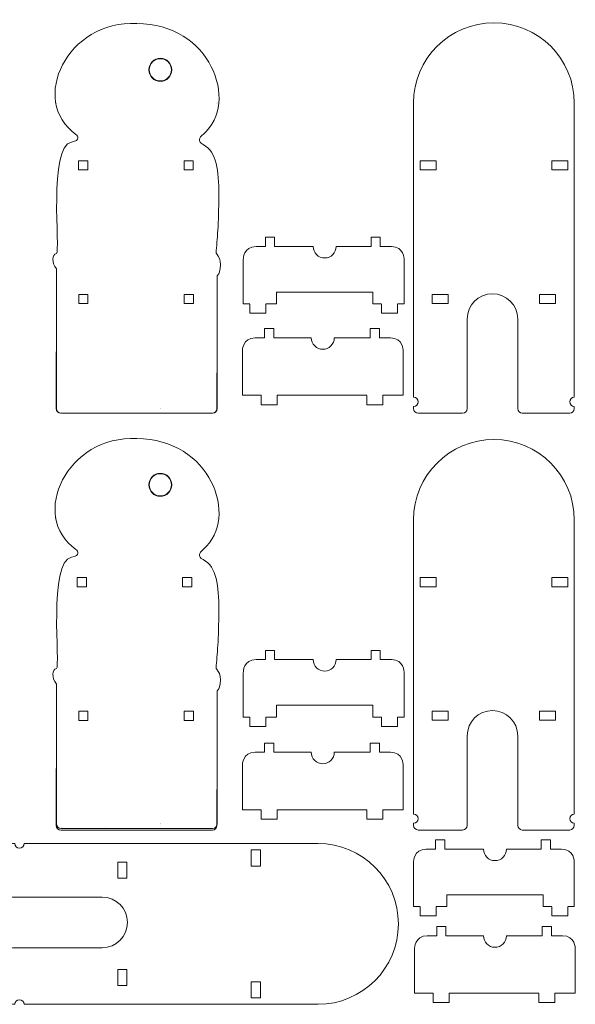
# Model space of a CAD drawing. Header units: inches. Extents: x 23 to 522, y -365 to 67.
# Tile 2 of 2: x 280 to 522, y -365 to 64. Entities that reach past the tile are written whole.
import ezdxf

# ---------------------------------------------------------------- set-up
doc = ezdxf.new("R2010")
doc.units = ezdxf.units.IN
doc.header["$MEASUREMENT"] = 0
doc.layers.add('Ebene 1', color=7, linetype='Continuous')

# ---------------------------------------------------------------- blocks, each defined once
blk = doc.blocks.new('block 7')
at = {"layer": 'Ebene 1', "color": 179, "lineweight": 18, "true_color": 0x1c1c1b}
blk.add_lwpolyline([(341.44, -105.23), (341.44, -105.23)], dxfattribs=at)
blk = doc.blocks.new('block 6')
at = {"layer": 'Ebene 1', "color": 179, "lineweight": 18, "true_color": 0x1c1c1b}
for points in [[(296.08, 27.78), (296.08, 27.78)], [(366.09, 27.78), (366.09, 27.78)], [(296.08, -45.14), (296.08, -45.14)], [(366.09, -53.8), (366.09, -53.8)], [(296.08, -80.47), (296.08, -80.47)], [(296.08, -104.26), (296.08, -80.47)], [(366.09, -89.58), (366.09, -104.26)], [(296.08, -105.23), (296.08, -104.26)], [(296.08, -105.23), (296.08, -105.23)], [(366.09, -104.26), (366.09, -105.23)], [(317.44, -107.23), (298.09, -107.23)], [(364.09, -107.23), (317.44, -107.23)]]:
    blk.add_lwpolyline(points, dxfattribs=at)
for points in [[(298.09, -107.23), (296.98, -107.23), (296.08, -106.33), (296.08, -105.22)], [(366.09, -105.22), (366.09, -106.33), (365.19, -107.23), (364.09, -107.23)]]:
    blk.add_open_spline(points, degree=3, dxfattribs=at)
at = {"layer": 'Ebene 1'}
blk.add_blockref('block 7', (0, 0), dxfattribs=at)
blk = doc.blocks.new('block 10')
at = {"layer": 'Ebene 1', "color": 179, "lineweight": 18, "true_color": 0x1c1c1b}
for points in [[(454.54, -321.99), (454.54, -321.99)], [(454.54, -322.08), (454.54, -326.08), (461.54, -326.08), (461.54, -322.08)], [(461.54, -321.99), (461.54, -321.99)], [(461.54, -321.99), (461.54, -321.99)], [(511.89, -321.99), (511.89, -321.99)], [(511.89, -321.99), (511.89, -321.99)], [(511.89, -322.08), (511.89, -326.08), (518.89, -326.08), (518.89, -322.08)], [(518.89, -321.99), (518.89, -321.99)]]:
    blk.add_lwpolyline(points, dxfattribs=at)
blk = doc.blocks.new('block 11')
at = {"layer": 'Ebene 1', "color": 179, "lineweight": 18, "true_color": 0x1c1c1b}
for points in [[(380.4, -59.64), (380.4, -59.64)], [(380.4, -59.73), (380.4, -63.73), (387.4, -63.73), (387.4, -59.73)], [(387.4, -59.64), (387.4, -59.64)], [(387.4, -59.64), (387.4, -59.64)], [(437.75, -59.64), (437.75, -59.64)], [(437.75, -59.64), (437.75, -59.64)], [(437.75, -59.73), (437.75, -63.73), (444.75, -63.73), (444.75, -59.73)], [(444.75, -59.64), (444.75, -59.64)]]:
    blk.add_lwpolyline(points, dxfattribs=at)
blk = doc.blocks.new('block 12')
at = {"layer": 'Ebene 1', "color": 179, "lineweight": 18, "true_color": 0x1c1c1b}
for points in [[(380.4, -239.49), (380.4, -239.49)], [(380.4, -239.58), (380.4, -243.58), (387.4, -243.58), (387.4, -239.58)], [(387.4, -239.49), (387.4, -239.49)], [(387.4, -239.49), (387.4, -239.49)], [(437.75, -239.49), (437.75, -239.49)], [(437.75, -239.49), (437.75, -239.49)], [(437.75, -239.58), (437.75, -243.58), (444.75, -243.58), (444.75, -239.58)], [(444.75, -239.49), (444.75, -239.49)]]:
    blk.add_lwpolyline(points, dxfattribs=at)
blk = doc.blocks.new('block 15')
at = {"layer": 'Ebene 1', "color": 179, "lineweight": 18, "true_color": 0x1c1c1b}
blk.add_lwpolyline([(341.54, -105.23), (341.54, -105.23)], dxfattribs=at)
blk = doc.blocks.new('block 14')
at = {"layer": 'Ebene 1', "color": 179, "lineweight": 18, "true_color": 0x1c1c1b}
for points in [[(296.18, 27.78), (296.18, 27.78)], [(366.18, 27.78), (366.18, 27.78)], [(296.18, -45.14), (296.18, -45.14)], [(296.18, -104.26), (296.18, -45.14)], [(366.18, -53.8), (366.18, -53.8)], [(296.18, -80.47), (296.18, -80.47)], [(366.18, -89.58), (366.18, -104.26)], [(296.18, -105.23), (296.18, -104.26)], [(296.18, -105.23), (296.18, -105.23)], [(366.18, -104.26), (366.18, -105.23)], [(317.54, -107.23), (298.18, -107.23)], [(364.18, -107.23), (317.54, -107.23)]]:
    blk.add_lwpolyline(points, dxfattribs=at)
for points in [[(298.18, -107.23), (297.08, -107.23), (296.18, -106.33), (296.18, -105.22)], [(366.18, -105.22), (366.18, -106.33), (365.29, -107.23), (364.18, -107.23)]]:
    blk.add_open_spline(points, degree=3, dxfattribs=at)
at = {"layer": 'Ebene 1'}
blk.add_blockref('block 15', (0, 0), dxfattribs=at)
blk = doc.blocks.new('block 17')
at = {"layer": 'Ebene 1', "color": 179, "lineweight": 18, "true_color": 0x1c1c1b}
blk.add_lwpolyline([(341.54, -105.02), (341.54, -105.02)], dxfattribs=at)
blk = doc.blocks.new('block 16')
at = {"layer": 'Ebene 1', "color": 179, "lineweight": 18, "true_color": 0x1c1c1b}
for points in [[(296.18, 27.98), (296.18, 27.98)], [(366.18, 27.98), (366.18, 27.98)], [(296.18, -100.06), (296.18, -44.21)], [(296.18, -45.14), (296.18, -45.14)], [(366.18, -47.36), (366.18, -100.06)], [(366.18, -47.36), (366.18, -47.36)], [(296.18, -100.06), (296.18, -100.06)], [(296.18, -105.02), (296.18, -104.06)], [(296.18, -105.02), (296.18, -105.02)], [(298.18, -107.02), (298.18, -107.02)], [(317.54, -107.02), (317.54, -107.02)], [(366.18, -104.06), (366.18, -105.02)]]:
    blk.add_lwpolyline(points, dxfattribs=at)
at = {"layer": 'Ebene 1'}
blk.add_blockref('block 17', (0, 0), dxfattribs=at)
blk = doc.blocks.new('block 21')
at = {"layer": 'Ebene 1', "color": 179, "lineweight": 18, "true_color": 0x1c1c1b}
blk.add_lwpolyline([(341.44, -286.67), (341.44, -286.67)], dxfattribs=at)
blk = doc.blocks.new('block 20')
at = {"layer": 'Ebene 1', "color": 179, "lineweight": 18, "true_color": 0x1c1c1b}
for points in [[(296.08, -153.67), (296.08, -153.67)], [(366.09, -153.67), (366.09, -153.67)], [(296.08, -226.58), (296.08, -226.58)], [(366.09, -235.24), (366.09, -235.24)], [(296.08, -261.92), (296.08, -261.92)], [(296.08, -285.71), (296.08, -261.92)], [(366.09, -271.02), (366.09, -285.71)], [(296.08, -286.67), (296.08, -285.71)], [(296.08, -286.67), (296.08, -286.67)], [(366.09, -285.71), (366.09, -286.67)], [(317.44, -288.67), (298.09, -288.67)], [(364.09, -288.67), (317.44, -288.67)]]:
    blk.add_lwpolyline(points, dxfattribs=at)
for points in [[(298.09, -288.67), (296.98, -288.67), (296.08, -287.77), (296.08, -286.67)], [(366.09, -286.67), (366.09, -287.77), (365.19, -288.67), (364.09, -288.67)]]:
    blk.add_open_spline(points, degree=3, dxfattribs=at)
at = {"layer": 'Ebene 1'}
blk.add_blockref('block 21', (0, 0), dxfattribs=at)
blk = doc.blocks.new('block 24')
at = {"layer": 'Ebene 1', "color": 179, "lineweight": 18, "true_color": 0x1c1c1b}
blk.add_lwpolyline([(341.54, -285.94), (341.54, -285.94)], dxfattribs=at)
blk = doc.blocks.new('block 23')
at = {"layer": 'Ebene 1', "color": 179, "lineweight": 18, "true_color": 0x1c1c1b}
for points in [[(296.18, -152.94), (296.18, -152.94)], [(366.18, -152.94), (366.18, -152.94)], [(296.18, -225.85), (296.18, -225.85)], [(296.18, -284.98), (296.18, -225.85)], [(366.18, -234.52), (366.18, -234.52)], [(296.18, -261.19), (296.18, -261.19)], [(366.18, -270.3), (366.18, -284.98)], [(296.18, -285.94), (296.18, -284.98)], [(296.18, -285.94), (296.18, -285.94)], [(366.18, -284.98), (366.18, -285.94)], [(317.54, -287.94), (298.18, -287.94)], [(364.18, -287.94), (317.54, -287.94)]]:
    blk.add_lwpolyline(points, dxfattribs=at)
for points in [[(298.18, -287.94), (297.08, -287.94), (296.18, -287.05), (296.18, -285.94)], [(366.18, -285.94), (366.18, -287.05), (365.29, -287.94), (364.18, -287.94)]]:
    blk.add_open_spline(points, degree=3, dxfattribs=at)
at = {"layer": 'Ebene 1'}
blk.add_blockref('block 24', (0, 0), dxfattribs=at)
blk = doc.blocks.new('block 26')
at = {"layer": 'Ebene 1', "color": 179, "lineweight": 18, "true_color": 0x1c1c1b}
blk.add_lwpolyline([(341.54, -285.73), (341.54, -285.73)], dxfattribs=at)
blk = doc.blocks.new('block 25')
at = {"layer": 'Ebene 1', "color": 179, "lineweight": 18, "true_color": 0x1c1c1b}
for points in [[(296.18, -152.73), (296.18, -152.73)], [(366.18, -152.73), (366.18, -152.73)], [(296.18, -280.77), (296.18, -224.93)], [(296.18, -225.85), (296.18, -225.85)], [(366.18, -228.08), (366.18, -280.77)], [(366.18, -228.08), (366.18, -228.08)], [(296.18, -280.77), (296.18, -280.77)], [(296.18, -285.73), (296.18, -284.77)], [(296.18, -285.73), (296.18, -285.73)], [(366.18, -284.77), (366.18, -285.73)], [(298.18, -287.73), (298.18, -287.73)], [(317.54, -287.73), (317.54, -287.73)]]:
    blk.add_lwpolyline(points, dxfattribs=at)
at = {"layer": 'Ebene 1'}
blk.add_blockref('block 26', (0, 0), dxfattribs=at)
blk = doc.blocks.new('block 27')
at = {"layer": 'Ebene 1', "color": 27, "lineweight": 18, "true_color": 0x7d4e24}
for points in [[(341.44, 37.27), (338.68, 37.27), (336.44, 39.51), (336.44, 42.27), (336.44, 45.02), (338.68, 47.27), (341.44, 47.27), (344.19, 47.27), (346.44, 45.02), (346.44, 42.27), (346.44, 39.51), (344.19, 37.27), (341.44, 37.27)], [(346.35, 42.27), (346.35, 39.55), (344.15, 37.35), (341.44, 37.35), (338.72, 37.35), (336.52, 39.55), (336.52, 42.27), (336.52, 44.98), (338.72, 47.18), (341.44, 47.18), (344.15, 47.18), (346.35, 44.98), (346.35, 42.27)], [(341.44, 47.09), (338.78, 47.09), (336.61, 44.93), (336.61, 42.27), (336.61, 39.61), (338.78, 37.44), (341.44, 37.44), (344.1, 37.44), (346.26, 39.61), (346.26, 42.27), (346.26, 44.93), (344.1, 47.09), (341.44, 47.09)]]:
    blk.add_open_spline(points, degree=3, knots=[0, 0, 0, 0, 1, 1, 1, 2, 2, 2, 3, 3, 3, 4, 4, 4, 4], dxfattribs=at)
blk = doc.blocks.new('block 28')
at = {"layer": 'Ebene 1', "color": 27, "lineweight": 18, "true_color": 0x7d4e24}
for points in [[(341.39, -143.39), (338.63, -143.39), (336.39, -141.15), (336.39, -138.39), (336.39, -135.63), (338.63, -133.39), (341.39, -133.39), (344.15, -133.39), (346.39, -135.63), (346.39, -138.39), (346.39, -141.15), (344.15, -143.39), (341.39, -143.39)], [(346.31, -138.39), (346.31, -141.1), (344.11, -143.3), (341.39, -143.3), (338.68, -143.3), (336.48, -141.1), (336.48, -138.39), (336.48, -135.68), (338.68, -133.48), (341.39, -133.48), (344.11, -133.48), (346.31, -135.68), (346.31, -138.39)], [(341.39, -133.56), (338.73, -133.56), (336.57, -135.73), (336.57, -138.39), (336.57, -141.05), (338.73, -143.22), (341.39, -143.22), (344.05, -143.22), (346.22, -141.05), (346.22, -138.39), (346.22, -135.73), (344.05, -133.56), (341.39, -133.56)]]:
    blk.add_open_spline(points, degree=3, knots=[0, 0, 0, 0, 1, 1, 1, 2, 2, 2, 3, 3, 3, 4, 4, 4, 4], dxfattribs=at)

msp = doc.modelspace()

# ---------------------------------------------------------------- linework, layer by layer
at = {"layer": 'Ebene 1', "color": 179, "lineweight": 18, "true_color": 0x1c1c1b}
for points in [[(309.83, -1.31), (305.83, -1.31), (305.83, 2.69), (309.83, 2.69), (309.83, -1.31)], [(355.77, -1.31), (351.77, -1.31), (351.77, 2.69), (355.77, 2.69), (355.77, -1.31)], [(461.54, -1.31), (454.54, -1.31), (454.54, 2.69), (461.54, 2.69), (461.54, -1.31)], [(518.89, -1.31), (511.89, -1.31), (511.89, 2.69), (518.89, 2.69), (518.89, -1.31)], [(309.86, -59.47), (305.86, -59.47), (305.86, -55.47), (309.86, -55.47), (309.86, -59.47)], [(355.8, -59.47), (351.8, -59.47), (351.8, -55.47), (355.8, -55.47), (355.8, -59.47)], [(392.03, -59.64), (392.03, -54.52), (434.03, -54.52), (434.03, -59.64)], [(466.83, -59.47), (459.83, -59.47), (459.83, -55.47), (466.83, -55.47), (466.83, -59.47)], [(513.51, -59.47), (506.51, -59.47), (506.51, -55.47), (513.51, -55.47), (513.51, -59.47)], [(387.4, -59.64), (392.03, -59.64)], [(392.03, -59.64), (392.03, -59.64)], [(434.03, -59.64), (437.75, -59.64)], [(434.03, -59.64), (434.03, -59.64)], [(309.21, -182.74), (305.21, -182.74), (305.21, -178.74), (309.21, -178.74), (309.21, -182.74)], [(355.15, -182.74), (351.15, -182.74), (351.15, -178.74), (355.15, -178.74), (355.15, -182.74)], [(461.54, -182.74), (454.54, -182.74), (454.54, -178.74), (461.54, -178.74), (461.54, -182.74)], [(518.89, -182.74), (511.89, -182.74), (511.89, -178.74), (518.89, -178.74), (518.89, -182.74)], [(392.03, -239.49), (392.03, -234.37), (434.03, -234.37), (434.03, -239.49)], [(309.86, -240.92), (305.86, -240.92), (305.86, -236.92), (309.86, -236.92), (309.86, -240.92)], [(355.8, -240.92), (351.8, -240.92), (351.8, -236.92), (355.8, -236.92), (355.8, -240.92)], [(387.4, -239.49), (392.03, -239.49)], [(392.03, -239.49), (392.03, -239.49)], [(434.03, -239.49), (437.75, -239.49)], [(434.03, -239.49), (434.03, -239.49)], [(466.83, -240.9), (459.83, -240.9), (459.83, -236.9), (466.83, -236.9), (466.83, -240.9)], [(513.51, -240.9), (506.51, -240.9), (506.51, -236.9), (513.51, -236.9), (513.51, -240.9)], [(381.01, -304.35), (381.01, -297.35), (385.01, -297.35), (385.01, -304.35), (381.01, -304.35)], [(322.85, -309.64), (322.85, -302.64), (326.85, -302.64), (326.85, -309.64), (322.85, -309.64)], [(466.17, -321.99), (466.17, -316.87), (508.17, -316.87), (508.17, -321.99)], [(461.54, -321.99), (466.17, -321.99)], [(466.17, -321.99), (466.17, -321.99)], [(508.17, -321.99), (511.89, -321.99)], [(508.17, -321.99), (508.17, -321.99)], [(322.85, -356.32), (322.85, -349.32), (326.85, -349.32), (326.85, -356.32), (322.85, -356.32)], [(381.01, -361.7), (381.01, -354.7), (385.01, -354.7), (385.01, -361.7), (381.01, -361.7)]]:
    msp.add_lwpolyline(points, dxfattribs=at)
at = {"layer": 'Ebene 1', "color": 27, "lineweight": 18, "true_color": 0x7d4e24}
for points in [[(366.18, -47.37), (366.54, -47.03), (366.82, -46.65), (366.99, -46.21), (369.15, -40.75), (365.68, -37.57), (365.68, -37.57), (366.18, -31.22), (366.89, -25.53), (366.89, -11.99), (366.89, -1.81), (366.09, 6.56), (360.07, 9.76), (357.45, 11.16), (358.27, 12.59), (360.16, 14.25), (376.18, 28.26), (363.01, 62.5), (331.18, 62.44), (300.92, 64.09), (283.99, 28.93), (304.68, 14.11), (305.49, 13.53), (306.81, 11.52), (302.8, 10.82), (292.41, 8.99), (298, -37.15), (296.18, -37.63), (294.19, -38.15), (293.96, -41.51), (296.18, -44.43)], [(366.18, -228.08), (366.54, -227.75), (366.82, -227.36), (366.99, -226.93), (369.15, -221.46), (365.68, -218.29), (365.68, -218.29), (366.18, -211.94), (366.89, -206.24), (366.89, -192.71), (366.89, -182.53), (366.09, -174.16), (360.07, -170.96), (357.45, -169.56), (358.27, -168.13), (360.16, -166.47), (376.18, -152.45), (363.01, -118.22), (331.18, -118.27), (300.92, -116.63), (283.99, -151.79), (304.68, -166.6), (305.49, -167.18), (306.81, -169.19), (302.8, -169.9), (292.41, -171.73), (298, -217.87), (296.18, -218.34), (294.19, -218.87), (293.96, -222.22), (296.18, -225.14)]]:
    msp.add_open_spline(points, degree=3, knots=[0, 0, 0, 0, 1, 1, 1, 2, 2, 2, 3, 3, 3, 4, 4, 4, 5, 5, 5, 6, 6, 6, 7, 7, 7, 8, 8, 8, 9, 9, 9, 10, 10, 10, 10], dxfattribs=at)
at = {"layer": 'Ebene 1', "color": 179, "lineweight": 18, "true_color": 0x1c1c1b}
for points, knots in [([(451.72, -100.26), (452.82, -100.26), (453.71, -101.16), (453.71, -102.26), (453.71, -103.37), (452.82, -104.26), (451.72, -104.26), (451.72, -104.26), (451.72, -105.22), (451.72, -105.22), (451.72, -106.33), (452.61, -107.23), (453.72, -107.23), (453.72, -107.23), (473.07, -107.23), (473.07, -107.23), (473.07, -107.23), (473.07, -107.22), (473.07, -107.22), (474.17, -107.22), (475.07, -106.33), (475.07, -105.22), (475.07, -105.22), (475.07, -66.22), (475.07, -66.22), (475.07, -60.15), (479.99, -55.22), (486.07, -55.22), (492.14, -55.22), (497.07, -60.15), (497.07, -66.22), (497.07, -66.22), (497.07, -105.22), (497.07, -105.22), (497.07, -106.33), (497.96, -107.22), (499.07, -107.22), (499.07, -107.22), (499.07, -107.23), (499.07, -107.23), (499.07, -107.23), (519.72, -107.23), (519.72, -107.23), (520.82, -107.23), (521.72, -106.33), (521.72, -105.22), (521.72, -105.22), (521.72, -104.26), (521.72, -104.26), (520.61, -104.26), (519.72, -103.37), (519.72, -102.26), (519.72, -101.16), (520.61, -100.26), (521.72, -100.26), (521.72, -100.26), (521.72, 27.78), (521.72, 27.78), (521.72, 47.1), (506.05, 62.77), (486.72, 62.77), (467.39, 62.77), (451.72, 47.1), (451.72, 27.78), (451.72, 27.78), (451.72, 27.78), (451.72, 27.78), (451.72, 27.78), (451.72, -100.26), (451.72, -100.26)], [0, 0, 0, 0, 1, 1, 1, 2, 2, 2, 3, 3, 3, 4, 4, 4, 5, 5, 5, 6, 6, 6, 7, 7, 7, 8, 8, 8, 9, 9, 9, 10, 10, 10, 11, 11, 11, 12, 12, 12, 13, 13, 13, 14, 14, 14, 15, 15, 15, 16, 16, 16, 17, 17, 17, 18, 18, 18, 19, 19, 19, 20, 20, 20, 21, 21, 21, 22, 22, 22, 23, 23, 23, 23]), ([(444.75, -59.64), (444.75, -59.64), (447.57, -59.64), (447.57, -59.64), (447.57, -59.64), (447.57, -40.17), (447.57, -40.17), (447.57, -40.17), (447.57, -34.64), (442.05, -34.64), (442.05, -34.64), (437.19, -34.64), (437.19, -34.64), (437.19, -34.64), (437.19, -30.64), (437.19, -30.64), (437.19, -30.64), (433.19, -30.64), (433.19, -30.64), (433.19, -30.64), (433.19, -34.64), (433.19, -34.64), (433.19, -34.64), (418.03, -34.64), (418.03, -34.64), (418.03, -37.4), (415.79, -39.64), (413.03, -39.64), (410.27, -39.64), (408.03, -37.4), (408.03, -34.64), (408.03, -34.64), (391.19, -34.64), (391.19, -34.64), (391.19, -34.64), (391.19, -30.64), (391.19, -30.64), (391.19, -30.64), (387.19, -30.64), (387.19, -30.64), (387.19, -30.64), (387.19, -34.64), (387.19, -34.64), (387.19, -34.64), (383.1, -34.64), (383.1, -34.64), (377.57, -34.64), (377.57, -40.17), (377.57, -40.17), (377.57, -40.17), (377.57, -59.64), (377.57, -59.64), (377.57, -59.64), (380.4, -59.64), (380.4, -59.64)], [0, 0, 0, 0, 1, 1, 1, 2, 2, 2, 3, 3, 3, 4, 4, 4, 5, 5, 5, 6, 6, 6, 7, 7, 7, 8, 8, 8, 9, 9, 9, 10, 10, 10, 11, 11, 11, 12, 12, 12, 13, 13, 13, 14, 14, 14, 15, 15, 15, 16, 16, 16, 17, 17, 17, 18, 18, 18, 18]), ([(431.31, -99.52), (431.31, -99.52), (431.31, -103.52), (431.31, -103.52), (431.31, -103.52), (438.31, -103.52), (438.31, -103.52), (438.31, -103.52), (438.31, -99.52), (438.31, -99.52), (438.31, -99.52), (438.31, -99.4), (438.31, -99.4), (438.31, -99.4), (447.19, -99.4), (447.19, -99.4), (447.19, -99.4), (447.19, -79.93), (447.19, -79.93), (447.19, -79.93), (447.19, -74.4), (441.66, -74.4), (441.66, -74.4), (436.81, -74.4), (436.81, -74.4), (436.81, -74.4), (436.81, -70.4), (436.81, -70.4), (436.81, -70.4), (432.81, -70.4), (432.81, -70.4), (432.81, -70.4), (432.81, -74.4), (432.81, -74.4), (432.81, -74.4), (417.19, -74.4), (417.19, -74.4), (417.19, -77.16), (414.95, -79.4), (412.19, -79.4), (409.43, -79.4), (407.19, -77.16), (407.19, -74.4), (407.19, -74.4), (390.81, -74.4), (390.81, -74.4), (390.81, -74.4), (390.81, -70.4), (390.81, -70.4), (390.81, -70.4), (386.81, -70.4), (386.81, -70.4), (386.81, -70.4), (386.81, -74.4), (386.81, -74.4), (386.81, -74.4), (382.72, -74.4), (382.72, -74.4), (377.19, -74.4), (377.19, -79.93), (377.19, -79.93), (377.19, -79.93), (377.19, -99.4), (377.19, -99.4), (377.19, -99.4), (385.31, -99.4), (385.31, -99.4), (385.31, -99.4), (385.31, -99.52), (385.31, -99.52), (385.31, -99.52), (385.31, -103.52), (385.31, -103.52), (385.31, -103.52), (392.31, -103.52), (392.31, -103.52), (392.31, -103.52), (392.31, -99.52), (392.31, -99.52), (392.31, -99.52), (392.31, -99.4), (392.31, -99.4), (392.31, -99.4), (431.31, -99.4), (431.31, -99.4)], [0, 0, 0, 0, 1, 1, 1, 2, 2, 2, 3, 3, 3, 4, 4, 4, 5, 5, 5, 6, 6, 6, 7, 7, 7, 8, 8, 8, 9, 9, 9, 10, 10, 10, 11, 11, 11, 12, 12, 12, 13, 13, 13, 14, 14, 14, 15, 15, 15, 16, 16, 16, 17, 17, 17, 18, 18, 18, 19, 19, 19, 20, 20, 20, 21, 21, 21, 22, 22, 22, 23, 23, 23, 24, 24, 24, 25, 25, 25, 26, 26, 26, 27, 27, 27, 28, 28, 28, 28]), ([(451.72, -281.69), (452.82, -281.69), (453.71, -282.59), (453.71, -283.69), (453.71, -284.8), (452.82, -285.69), (451.72, -285.69), (451.72, -285.69), (451.72, -286.65), (451.72, -286.65), (451.72, -287.76), (452.61, -288.65), (453.72, -288.65), (453.72, -288.65), (473.07, -288.65), (473.07, -288.65), (473.07, -288.65), (473.07, -288.65), (473.07, -288.65), (474.17, -288.65), (475.07, -287.76), (475.07, -286.65), (475.07, -286.65), (475.07, -247.65), (475.07, -247.65), (475.07, -241.58), (479.99, -236.65), (486.07, -236.65), (492.14, -236.65), (497.07, -241.58), (497.07, -247.65), (497.07, -247.65), (497.07, -286.65), (497.07, -286.65), (497.07, -287.76), (497.96, -288.65), (499.07, -288.65), (499.07, -288.65), (499.07, -288.65), (499.07, -288.65), (499.07, -288.65), (519.72, -288.65), (519.72, -288.65), (520.82, -288.65), (521.72, -287.76), (521.72, -286.65), (521.72, -286.65), (521.72, -285.69), (521.72, -285.69), (520.61, -285.69), (519.72, -284.8), (519.72, -283.69), (519.72, -282.59), (520.61, -281.69), (521.72, -281.69), (521.72, -281.69), (521.72, -153.65), (521.72, -153.65), (521.72, -134.32), (506.05, -118.65), (486.72, -118.65), (467.39, -118.65), (451.72, -134.32), (451.72, -153.65), (451.72, -153.65), (451.72, -153.65), (451.72, -153.65), (451.72, -153.65), (451.72, -281.69), (451.72, -281.69)], [0, 0, 0, 0, 1, 1, 1, 2, 2, 2, 3, 3, 3, 4, 4, 4, 5, 5, 5, 6, 6, 6, 7, 7, 7, 8, 8, 8, 9, 9, 9, 10, 10, 10, 11, 11, 11, 12, 12, 12, 13, 13, 13, 14, 14, 14, 15, 15, 15, 16, 16, 16, 17, 17, 17, 18, 18, 18, 19, 19, 19, 20, 20, 20, 21, 21, 21, 22, 22, 22, 23, 23, 23, 23]), ([(444.75, -239.49), (444.75, -239.49), (447.57, -239.49), (447.57, -239.49), (447.57, -239.49), (447.57, -220.02), (447.57, -220.02), (447.57, -220.02), (447.57, -214.49), (442.05, -214.49), (442.05, -214.49), (437.19, -214.49), (437.19, -214.49), (437.19, -214.49), (437.19, -210.49), (437.19, -210.49), (437.19, -210.49), (433.19, -210.49), (433.19, -210.49), (433.19, -210.49), (433.19, -214.49), (433.19, -214.49), (433.19, -214.49), (418.03, -214.49), (418.03, -214.49), (418.03, -217.25), (415.79, -219.49), (413.03, -219.49), (410.27, -219.49), (408.03, -217.25), (408.03, -214.49), (408.03, -214.49), (391.19, -214.49), (391.19, -214.49), (391.19, -214.49), (391.19, -210.49), (391.19, -210.49), (391.19, -210.49), (387.19, -210.49), (387.19, -210.49), (387.19, -210.49), (387.19, -214.49), (387.19, -214.49), (387.19, -214.49), (383.1, -214.49), (383.1, -214.49), (377.57, -214.49), (377.57, -220.02), (377.57, -220.02), (377.57, -220.02), (377.57, -239.49), (377.57, -239.49), (377.57, -239.49), (380.4, -239.49), (380.4, -239.49)], [0, 0, 0, 0, 1, 1, 1, 2, 2, 2, 3, 3, 3, 4, 4, 4, 5, 5, 5, 6, 6, 6, 7, 7, 7, 8, 8, 8, 9, 9, 9, 10, 10, 10, 11, 11, 11, 12, 12, 12, 13, 13, 13, 14, 14, 14, 15, 15, 15, 16, 16, 16, 17, 17, 17, 18, 18, 18, 18]), ([(431.31, -279.92), (431.31, -279.92), (431.31, -283.92), (431.31, -283.92), (431.31, -283.92), (438.31, -283.92), (438.31, -283.92), (438.31, -283.92), (438.31, -279.92), (438.31, -279.92), (438.31, -279.92), (438.31, -279.81), (438.31, -279.81), (438.31, -279.81), (447.19, -279.81), (447.19, -279.81), (447.19, -279.81), (447.19, -260.33), (447.19, -260.33), (447.19, -260.33), (447.19, -254.81), (441.66, -254.81), (441.66, -254.81), (436.81, -254.81), (436.81, -254.81), (436.81, -254.81), (436.81, -250.81), (436.81, -250.81), (436.81, -250.81), (432.81, -250.81), (432.81, -250.81), (432.81, -250.81), (432.81, -254.81), (432.81, -254.81), (432.81, -254.81), (417.19, -254.81), (417.19, -254.81), (417.19, -257.57), (414.95, -259.81), (412.19, -259.81), (409.43, -259.81), (407.19, -257.57), (407.19, -254.81), (407.19, -254.81), (390.81, -254.81), (390.81, -254.81), (390.81, -254.81), (390.81, -250.81), (390.81, -250.81), (390.81, -250.81), (386.81, -250.81), (386.81, -250.81), (386.81, -250.81), (386.81, -254.81), (386.81, -254.81), (386.81, -254.81), (382.72, -254.81), (382.72, -254.81), (377.19, -254.81), (377.19, -260.33), (377.19, -260.33), (377.19, -260.33), (377.19, -279.81), (377.19, -279.81), (377.19, -279.81), (385.31, -279.81), (385.31, -279.81), (385.31, -279.81), (385.31, -279.92), (385.31, -279.92), (385.31, -279.92), (385.31, -283.92), (385.31, -283.92), (385.31, -283.92), (392.31, -283.92), (392.31, -283.92), (392.31, -283.92), (392.31, -279.92), (392.31, -279.92), (392.31, -279.92), (392.31, -279.81), (392.31, -279.81), (392.31, -279.81), (431.31, -279.81), (431.31, -279.81)], [0, 0, 0, 0, 1, 1, 1, 2, 2, 2, 3, 3, 3, 4, 4, 4, 5, 5, 5, 6, 6, 6, 7, 7, 7, 8, 8, 8, 9, 9, 9, 10, 10, 10, 11, 11, 11, 12, 12, 12, 13, 13, 13, 14, 14, 14, 15, 15, 15, 16, 16, 16, 17, 17, 17, 18, 18, 18, 19, 19, 19, 20, 20, 20, 21, 21, 21, 22, 22, 22, 23, 23, 23, 24, 24, 24, 25, 25, 25, 26, 26, 26, 27, 27, 27, 28, 28, 28, 28]), ([(282.06, -294.53), (282.06, -295.63), (281.16, -296.53), (280.06, -296.53), (278.95, -296.53), (278.06, -295.63), (278.06, -294.53), (278.06, -294.53), (277.1, -294.53), (277.1, -294.53), (275.99, -294.53), (275.1, -295.42), (275.1, -296.53), (275.1, -296.53), (275.1, -315.88), (275.1, -315.88), (275.1, -315.88), (275.1, -315.88), (275.1, -315.88), (275.1, -316.98), (275.99, -317.88), (277.1, -317.88), (277.1, -317.88), (316.1, -317.88), (316.1, -317.88), (322.17, -317.88), (327.1, -322.8), (327.1, -328.88), (327.1, -334.95), (322.17, -339.88), (316.1, -339.88), (316.1, -339.88), (277.1, -339.88), (277.1, -339.88), (275.99, -339.88), (275.1, -340.77), (275.1, -341.88), (275.1, -341.88), (275.1, -341.88), (275.1, -341.88), (275.1, -341.88), (275.1, -362.53), (275.1, -362.53), (275.1, -363.63), (275.99, -364.53), (277.1, -364.53), (277.1, -364.53), (278.06, -364.53), (278.06, -364.53), (278.06, -363.42), (278.95, -362.53), (280.06, -362.53), (281.16, -362.53), (282.06, -363.42), (282.06, -364.53), (282.06, -364.53), (410.1, -364.53), (410.1, -364.53), (429.43, -364.53), (445.1, -348.86), (445.1, -329.53), (445.1, -310.2), (429.43, -294.53), (410.1, -294.53), (410.1, -294.53), (410.1, -294.53), (410.1, -294.53), (410.1, -294.53), (282.06, -294.53), (282.06, -294.53)], [0, 0, 0, 0, 1, 1, 1, 2, 2, 2, 3, 3, 3, 4, 4, 4, 5, 5, 5, 6, 6, 6, 7, 7, 7, 8, 8, 8, 9, 9, 9, 10, 10, 10, 11, 11, 11, 12, 12, 12, 13, 13, 13, 14, 14, 14, 15, 15, 15, 16, 16, 16, 17, 17, 17, 18, 18, 18, 19, 19, 19, 20, 20, 20, 21, 21, 21, 22, 22, 22, 23, 23, 23, 23]), ([(518.89, -321.99), (518.89, -321.99), (521.72, -321.99), (521.72, -321.99), (521.72, -321.99), (521.72, -302.52), (521.72, -302.52), (521.72, -302.52), (521.72, -296.99), (516.19, -296.99), (516.19, -296.99), (511.33, -296.99), (511.33, -296.99), (511.33, -296.99), (511.33, -292.99), (511.33, -292.99), (511.33, -292.99), (507.33, -292.99), (507.33, -292.99), (507.33, -292.99), (507.33, -296.99), (507.33, -296.99), (507.33, -296.99), (492.17, -296.99), (492.17, -296.99), (492.17, -299.75), (489.93, -301.99), (487.17, -301.99), (484.41, -301.99), (482.17, -299.75), (482.17, -296.99), (482.17, -296.99), (465.33, -296.99), (465.33, -296.99), (465.33, -296.99), (465.33, -292.99), (465.33, -292.99), (465.33, -292.99), (461.33, -292.99), (461.33, -292.99), (461.33, -292.99), (461.33, -296.99), (461.33, -296.99), (461.33, -296.99), (457.24, -296.99), (457.24, -296.99), (451.72, -296.99), (451.72, -302.52), (451.72, -302.52), (451.72, -302.52), (451.72, -321.99), (451.72, -321.99), (451.72, -321.99), (454.54, -321.99), (454.54, -321.99)], [0, 0, 0, 0, 1, 1, 1, 2, 2, 2, 3, 3, 3, 4, 4, 4, 5, 5, 5, 6, 6, 6, 7, 7, 7, 8, 8, 8, 9, 9, 9, 10, 10, 10, 11, 11, 11, 12, 12, 12, 13, 13, 13, 14, 14, 14, 15, 15, 15, 16, 16, 16, 17, 17, 17, 18, 18, 18, 18]), ([(506.29, -359.81), (506.29, -359.81), (506.29, -363.81), (506.29, -363.81), (506.29, -363.81), (513.29, -363.81), (513.29, -363.81), (513.29, -363.81), (513.29, -359.81), (513.29, -359.81), (513.29, -359.81), (513.29, -359.69), (513.29, -359.69), (513.29, -359.69), (522.17, -359.69), (522.17, -359.69), (522.17, -359.69), (522.17, -340.22), (522.17, -340.22), (522.17, -340.22), (522.17, -334.69), (516.64, -334.69), (516.64, -334.69), (511.79, -334.69), (511.79, -334.69), (511.79, -334.69), (511.79, -330.69), (511.79, -330.69), (511.79, -330.69), (507.79, -330.69), (507.79, -330.69), (507.79, -330.69), (507.79, -334.69), (507.79, -334.69), (507.79, -334.69), (492.17, -334.69), (492.17, -334.69), (492.17, -337.45), (489.93, -339.69), (487.17, -339.69), (484.41, -339.69), (482.17, -337.45), (482.17, -334.69), (482.17, -334.69), (465.79, -334.69), (465.79, -334.69), (465.79, -334.69), (465.79, -330.69), (465.79, -330.69), (465.79, -330.69), (461.79, -330.69), (461.79, -330.69), (461.79, -330.69), (461.79, -334.69), (461.79, -334.69), (461.79, -334.69), (457.7, -334.69), (457.7, -334.69), (452.17, -334.69), (452.17, -340.22), (452.17, -340.22), (452.17, -340.22), (452.17, -359.69), (452.17, -359.69), (452.17, -359.69), (460.29, -359.69), (460.29, -359.69), (460.29, -359.69), (460.29, -359.81), (460.29, -359.81), (460.29, -359.81), (460.29, -363.81), (460.29, -363.81), (460.29, -363.81), (467.29, -363.81), (467.29, -363.81), (467.29, -363.81), (467.29, -359.81), (467.29, -359.81), (467.29, -359.81), (467.29, -359.69), (467.29, -359.69), (467.29, -359.69), (506.29, -359.69), (506.29, -359.69)], [0, 0, 0, 0, 1, 1, 1, 2, 2, 2, 3, 3, 3, 4, 4, 4, 5, 5, 5, 6, 6, 6, 7, 7, 7, 8, 8, 8, 9, 9, 9, 10, 10, 10, 11, 11, 11, 12, 12, 12, 13, 13, 13, 14, 14, 14, 15, 15, 15, 16, 16, 16, 17, 17, 17, 18, 18, 18, 19, 19, 19, 20, 20, 20, 21, 21, 21, 22, 22, 22, 23, 23, 23, 24, 24, 24, 25, 25, 25, 26, 26, 26, 27, 27, 27, 28, 28, 28, 28])]:
    msp.add_open_spline(points, degree=3, knots=knots, dxfattribs=at)

# ---------------------------------------------------------------- block references
at = {"layer": 'Ebene 1'}
for name in ['block 27', 'block 6', 'block 16', 'block 14', 'block 11', 'block 28', 'block 20', 'block 25', 'block 23', 'block 12', 'block 10']:
    msp.add_blockref(name, (0, 0), dxfattribs=at)

doc.saveas('drawing.dxf')
